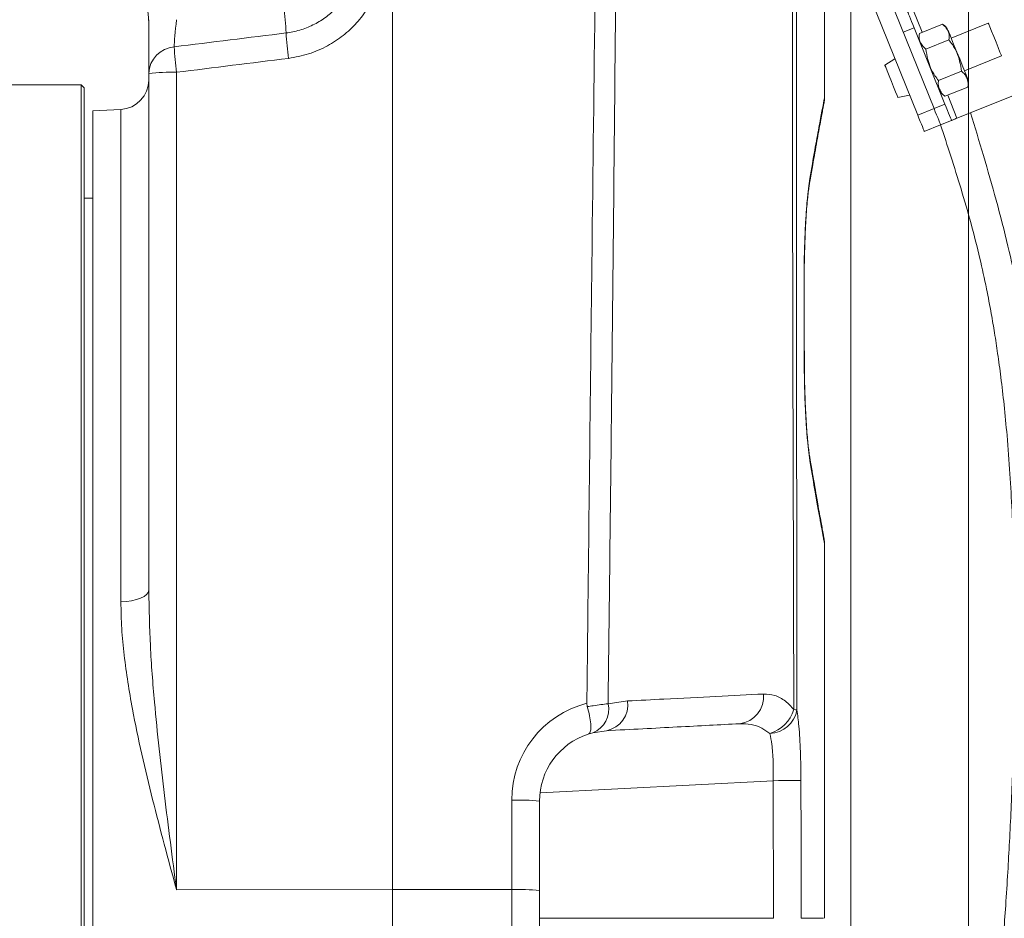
# Model space of a CAD drawing. Header units: millimetres. Extents: x 0 to 8410, y 0 to 5940.
# Tile 113 of 256: x 3530 to 3698, y 1878 to 2031. Entities that reach past the tile are written whole.
import ezdxf

# ---------------------------------------------------------------- set-up
doc = ezdxf.new("R2010")
doc.units = ezdxf.units.MM
doc.header["$LTSCALE"] = 10
doc.styles.add('SLDTEXTSTYLE0', font='TXT', dxfattribs={"width": 0.605})
doc.dimstyles.new('SLDDIMSTYLE0', dxfattribs={"dimtxt": 50, "dimasz": 50, "dimexe": 0, "dimexo": 0.0625, "dimgap": 12.5, "dimtad": 1, "dimtoh": 1, "dimdec": 1, "dimrnd": 1e-09, "dimzin": 12, "dimdsep": 46, "dimtxsty": 'SLDTEXTSTYLE0', "dimsah": 1, "dimcen": 0.09, "dimadec": 0, "dimazin": 0, "dimtfac": 1, "dimtofl": 0, "dimtmove": 0, "dimatfit": 3, "dimfxl": 1, "dimfrac": 2, "dimtolj": 1, "dimtzin": 12, "dimarcsym": 0})
doc.dimstyles.new('SLDDIMSTYLE2', dxfattribs={"dimtxt": 50, "dimasz": 50, "dimexe": 0, "dimexo": 0.0625, "dimgap": 12.5, "dimtad": 1, "dimtoh": 1, "dimdec": 1, "dimrnd": 1e-09, "dimzin": 12, "dimdsep": 46, "dimtxsty": 'SLDTEXTSTYLE0', "dimsah": 1, "dimcen": 0.09, "dimadec": 0, "dimazin": 0, "dimtfac": 1, "dimtofl": 0, "dimtmove": 0, "dimatfit": 3, "dimfxl": 1, "dimfrac": 2, "dimtolj": 1, "dimtzin": 12, "dimarcsym": 0})

# ---------------------------------------------------------------- blocks, each defined once
blk = doc.blocks.new('*D23')
at = {"color": 7, "linetype": 'Continuous', "lineweight": 0}
for p, q in [((3671.8, 2078.39), (3671.8, 1024.66)), ((3434.8, 1247.6), (3434.8, 1024.66)), ((3434.8, 1039.66), (3671.8, 1039.66)), ((3671.8, 1039.66), (4144.45, 1039.66))]:
    blk.add_line(p, q, dxfattribs=at)
for points in [[(3434.8, 1039.66), (3484.8, 1032.16), (3484.8, 1047.16)], [(3671.8, 1039.66), (3621.8, 1047.16), (3621.8, 1032.16)]]:
    blk.add_solid(points, dxfattribs=at)
at = {"color": 7, "linetype": 'Continuous', "lineweight": 0, "char_height": 50, "attachment_point": 1, "style": 'SLDTEXTSTYLE0'}
for s, insert in [(' (2x M8)', (3876.76, 1104.11)), ('237', (3762.19, 1104.11))]:
    blk.add_mtext(s, dxfattribs=dict(at, insert=insert))
blk = doc.blocks.new('*D24')
at = {"color": 7, "linetype": 'Continuous', "lineweight": 0}
for p, q in [((3691.8, 2378.39), (3691.8, 1122.08)), ((3671.8, 2078.39), (3671.8, 1122.08)), ((3671.8, 1137.08), (3571.8, 1137.08)), ((3671.8, 1137.08), (3691.8, 1137.08)), ((3691.8, 1137.08), (4112.05, 1137.08))]:
    blk.add_line(p, q, dxfattribs=at)
for points in [[(3671.8, 1137.08), (3621.8, 1144.58), (3621.8, 1129.58)], [(3691.8, 1137.08), (3741.8, 1129.58), (3741.8, 1144.58)]]:
    blk.add_solid(points, dxfattribs=at)
at = {"color": 7, "linetype": 'Continuous', "lineweight": 0, "char_height": 50, "attachment_point": 1, "style": 'SLDTEXTSTYLE0'}
for s, insert in [(' (2x M8)', (3844.36, 1201.53)), ('20', (3767.98, 1201.53))]:
    blk.add_mtext(s, dxfattribs=dict(at, insert=insert))
blk = doc.blocks.new('*D25')
at = {"color": 7, "linetype": 'Continuous', "lineweight": 0}
for p, q in [((3699.8, 2693.39), (3699.8, 1221.93)), ((3671.8, 2078.39), (3671.8, 1221.93)), ((3671.8, 1236.93), (3571.8, 1236.93)), ((3671.8, 1236.93), (3699.8, 1236.93)), ((3699.8, 1236.93), (4112.05, 1236.93))]:
    blk.add_line(p, q, dxfattribs=at)
for points in [[(3671.8, 1236.93), (3621.8, 1244.43), (3621.8, 1229.43)], [(3699.8, 1236.93), (3749.8, 1229.43), (3749.8, 1244.43)]]:
    blk.add_solid(points, dxfattribs=at)
at = {"color": 7, "linetype": 'Continuous', "lineweight": 0, "char_height": 50, "attachment_point": 1, "style": 'SLDTEXTSTYLE0'}
for s, insert in [(' (2x M8)', (3844.36, 1301.39)), ('28', (3767.98, 1301.39))]:
    blk.add_mtext(s, dxfattribs=dict(at, insert=insert))

msp = doc.modelspace()

# ---------------------------------------------------------------- linework, layer by layer
at = {"color": 7, "linetype": 'Continuous', "lineweight": 0}
for p, q in [((3593.804176, 2178.044781), (3593.804176, 1882.96713)), ((3674.876999, 2043.150112), (3685.935389, 2015.7796)), ((3672.095444, 2042.026326), (3683.153849, 2014.655814)), ((3667.304184, 2017.634258), (3667.304184, 2036.150262)), ((3552.304182, 2021.753654), (3552.304182, 2030.879483)), ((3687.789779, 2016.52883), (3682.54527, 2029.50941)), ((3687.366854, 2030.134663), (3683.463957, 2028.557763)), ((3695.169907, 2030.295953), (3688.865047, 2027.74863)), ((3688.448261, 2027.458117), (3684.545349, 2025.881216)), ((3679.286535, 2024.227724), (3677.564274, 2023.151562)), ((3716.729115, 2024.985478), (3689.840775, 2014.121875)), ((3691.112708, 2022.185549), (3697.417538, 2024.732873)), ((3552.304182, 1933.83734), (3552.304182, 2021.753654)), ((3690.611045, 2022.104964), (3686.708133, 2020.528123)), ((3540.804181, 2019.794747), (3489.804182, 2019.794747)), ((3541.304182, 2019.294784), (3540.804181, 2019.794747)), ((3540.804181, 1806.078091), (3540.804181, 2019.794747)), ((3541.304182, 2019.294784), (3541.304182, 1805.402264)), ((3691.692452, 2019.428417), (3687.78954, 2017.851576)), ((3679.790195, 2017.642185), (3681.776668, 2018.064425)), ((3547.565858, 2015.621528), (3542.804185, 2015.371964)), ((3542.804185, 2015.371964), (3542.804185, 1742.851481)), ((3687.059205, 2012.998089), (3684.277664, 2011.874244)), ((3688.913595, 2013.74726), (3687.059205, 2012.998089)), ((3542.804185, 2000.544772), (3541.304182, 2000.544772)), ((3663.843523, 1986.162588), (3663.820754, 1986.162648)), ((3663.850333, 1981.99217), (3663.843523, 1986.160919)), ((3663.864683, 1973.209903), (3663.842182, 1973.209784)), ((3667.304184, 1878.044769), (3667.304184, 1941.737697)), ((3626.862045, 1914.614961), (3626.938726, 1914.047942)), ((3627.881567, 1909.606025), (3627.07914, 1909.37458)), ((3630.176153, 1909.950957), (3627.881567, 1909.606025)), ((3618.804182, 1897.967383), (3618.804182, 1882.754252)), ((3593.804176, 1882.96713), (3593.804176, 1738.044754)), ((3618.804182, 1882.754252), (3618.804182, 1852.485821))]:
    msp.add_line(p, q, dxfattribs=at)
at = {"color": 8, "linetype": 'Continuous', "lineweight": 0}
for p, q in [((3683.931913, 2028.746829), (3682.348635, 2032.665596)), ((3682.54527, 2029.50941), (3680.69091, 2028.76018)), ((3557.042505, 2021.92919), (3557.042505, 1882.899389)), ((3689.840775, 2014.121875), (3688.257496, 2018.040642)), ((3547.565858, 1931.88332), (3547.565858, 2015.621528)), ((3685.935389, 2015.7796), (3683.153849, 2014.655814)), ((3685.935389, 2015.7796), (3687.789779, 2016.52883)), ((3630.465906, 1914.528355), (3633.782919, 1915.015146)), ((3658.576201, 1901.453004), (3618.886794, 1899.37298)), ((3658.62004, 1878.044769), (3658.576201, 1901.453004)), ((3614.065866, 1882.929817), (3614.065866, 1898.142919)), ((3593.804176, 1882.96713), (3557.042505, 1882.899389)), ((3614.065866, 1882.929817), (3593.804176, 1882.96713)), ((3614.065866, 1851.533041), (3614.065866, 1882.929817)), ((3658.619981, 1878.044769), (3618.804182, 1878.044769)), ((3663.333471, 1878.044769), (3667.145233, 1878.044769))]:
    msp.add_line(p, q, dxfattribs=at)
at = {"color": 7, "linetype": 'Continuous', "lineweight": 0, "flags": 128}
for points in [[(3681.421455, 2032.29098), (3681.443046, 2032.237515), (3681.507002, 2032.079205), (3681.610848, 2031.82219), (3681.750606, 2031.476245), (3681.920912, 2031.05478), (3682.115208, 2030.57389), (3682.32603, 2030.052051), (3682.54527, 2029.50941)], [(3691.610973, 2020.95227), (3691.565256, 2021.065399), (3691.393654, 2021.490142), (3691.108238, 2022.196517), (3690.732162, 2023.127362), (3690.295856, 2024.207279), (3689.834695, 2025.348708), (3689.385991, 2026.459262), (3688.986163, 2027.448878), (3688.667547, 2028.237447), (3688.45601, 2028.761074), (3688.368629, 2028.977379), (3688.366781, 2028.981909)], [(3695.169907, 2030.295953), (3695.237677, 2030.128226), (3695.432823, 2029.64519), (3695.731829, 2028.905198), (3696.098577, 2027.997419), (3696.488868, 2027.031407), (3696.855645, 2026.123628), (3697.154622, 2025.383637), (3697.349768, 2024.900601), (3697.417538, 2024.732873)], [(3678.677227, 2020.396874), (3678.296577, 2021.339044), (3677.961837, 2022.167549), (3677.713375, 2022.78249), (3677.581172, 2023.109719), (3677.564274, 2023.151562)], [(3679.790195, 2017.642185), (3679.773282, 2017.684028), (3679.641094, 2018.011257), (3679.392632, 2018.626198), (3679.057892, 2019.454703), (3678.677227, 2020.396874)], [(3685.935389, 2015.7796), (3686.154645, 2015.236959), (3686.365466, 2014.71518), (3686.559747, 2014.23429), (3686.730068, 2013.812766), (3686.869811, 2013.46682), (3686.973672, 2013.209805), (3687.037628, 2013.051495), (3687.059205, 2012.998089)], [(3687.789779, 2016.52883), (3688.009005, 2015.986189), (3688.219826, 2015.46441), (3688.414137, 2014.983461), (3688.584428, 2014.561996), (3688.724201, 2014.216051), (3688.828032, 2013.959035), (3688.891988, 2013.800726), (3688.913595, 2013.74726)], [(3683.153849, 2014.655814), (3683.373089, 2014.113173), (3683.583911, 2013.591334), (3683.778207, 2013.110444), (3683.948513, 2012.68898), (3684.088271, 2012.343034), (3684.192117, 2012.08596), (3684.256073, 2011.927709), (3684.277664, 2011.874244)], [(3689.840775, 2014.121875), (3689.659874, 2014.0488), (3689.485948, 2013.978526), (3689.325641, 2013.913796), (3689.185153, 2013.856992), (3689.069848, 2013.810441), (3688.984166, 2013.775811), (3688.931386, 2013.754472), (3688.913595, 2013.74726)], [(3663.864683, 1973.209903), (3663.860064, 1976.048693), (3663.843523, 1986.162588)], [(3663.864698, 1973.207221), (3663.862746, 1974.400267), (3663.862239, 1974.714384)]]:
    msp.add_lwpolyline(points, dxfattribs=at)
at = {"color": 8, "linetype": 'Continuous', "lineweight": 0, "flags": 128}
for points in [[(3663.842182, 1973.209784), (3663.836773, 1976.48035), (3663.831379, 1979.750917), (3663.820754, 1986.162648)], [(3552.304182, 1933.83734), (3552.214387, 1933.468148), (3551.94823, 1933.112249), (3551.51527, 1932.782397), (3550.931055, 1932.490453), (3550.216574, 1932.246849), (3549.397479, 1932.060406), (3548.503201, 1931.937739), (3547.565858, 1931.88332)], [(3663.28917, 1901.462302), (3663.12265, 1901.461944), (3662.805508, 1901.461229), (3662.3477, 1901.460335), (3661.763545, 1901.459143), (3661.071371, 1901.457772), (3660.292845, 1901.456282), (3659.452345, 1901.454672), (3658.576201, 1901.453004)], [(3663.28917, 1901.462302), (3663.308169, 1891.462371), (3663.333546, 1878.044769)]]:
    msp.add_lwpolyline(points, dxfattribs=at)
at = {"color": 7, "linetype": 'Continuous', "lineweight": 0}
for centre, radius, start, end in [((3537.304182, 2030.116481), 15, 0, 67), ((3686.187161, 2028.101279), 2.350797, 22, 59.83022789), ((3685.725046, 2027.914572), 2.350797, 164.10628912, 202), ((3547.304182, 2020.614665), 5, 273, 0), ((3689.431349, 2020.071631), 2.350797, 344.13205849, 22), ((3688.969234, 2019.884924), 2.350797, 202, 239.85039695), ((3630.804182, 1897.967384), 12, 108.0845291, 180)]:
    msp.add_arc(centre, radius, start, end, dxfattribs=at)
at = {"color": 8, "linetype": 'Continuous', "lineweight": 0}
for centre, radius, start, end in [((3525.254603, 2026.405953), 50.47836, 2.51900933, 7.64267728), ((3629.101454, 2031.388785), 53.488743, 182.96232977, 187.61003667), ((3557.022235, 2021.560735), 4.721996, 94.61009507, 177.65850669), ((3609.420719, 2028.943723), 52.845822, 182.90286985, 187.62771365), ((3555.900157, 1988.725414), 33.223421, 88.02956435, 96.21364809), ((3652.26916, 1915.777739), 4.675191, 277.21757681, 5.03858187), ((3631.065862, 1898.142942), 17, 104.31679754, 180), ((3626.310138, 1913.570646), 4.264694, 291.62155007, 12.97741037), ((3629.317461, 1914.379008), 4.510542, 280.97463706, 8.1076619), ((3656.156644, 1915.389091), 6.207651, 287.37719853, 342.58586191), ((3657.804587, 1914.346904), 4.886488, 272.41661834, 349.90930058), ((3661.976255, 1908.602418), 4.929958, 82.54987416, 88.79678241), ((3615.208935, 1864.958737), 33.203863, 83.7839407, 91.9728402), ((3615.208081, 1849.728204), 33.221255, 83.78572701, 91.97033413)]:
    msp.add_arc(centre, radius, start, end, dxfattribs=at)
for centre, major_axis, ratio, start_param, end_param in [((3557.304182, 2030.943721), (0.612411, 5.112377), 0.0489853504, 1.5892339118, 2.7313715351), ((2511.073179, 1902.482707), (2337.361646, 286.784255), 0.002121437, 5.1759052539, 5.1850349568), ((2510.811499, 1902.658265), (2337.64434, 286.611337), 0.0042424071, 5.1759012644, 5.1850309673)]:
    msp.add_ellipse(centre, major_axis=major_axis, ratio=ratio, start_param=start_param, end_param=end_param, dxfattribs=at)
for points, knots in [([(3660.748776, 2893.044874), (3660.681747, 2886.38293), (3660.346601, 2853.073122), (3659.768736, 2806.438414), (3659.473517, 2753.133994), (3659.374733, 2713.153583), (3658.917005, 2673.17616), (3656.418115, 2610.151455), (3648.523855, 2466.989894), (3640.471275, 2318.438088), (3634.432095, 2187.506419), (3633.025863, 2131.370289), (3632.149197, 2075.220041), (3631.615644, 2019.062379), (3631.086139, 1965.497703), (3630.662137, 1930.654164), (3630.465906, 1914.528355)], [0, 0, 0, 0, 0.0204112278, 0.1020564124, 0.1428858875, 0.1837195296, 0.2245443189, 0.2653619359, 0.3769563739, 0.6638517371, 0.721191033, 0.7785340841, 0.8358858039, 0.8932416, 0.9505915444, 1, 1, 1, 1]), ([(3662.079777, 1913.531289), (3661.841679, 1994.406041), (3661.559832, 2090.141176), (3662.567522, 2200.739412), (3664.111572, 2245.303613), (3666.093797, 2289.852707), (3668.295597, 2334.394589), (3671.526894, 2408.170989), (3675.14715, 2511.208718), (3679.588167, 2605.614553), (3681.142009, 2662.268537), (3681.055145, 2681.106428), (3681.015087, 2693.66464), (3680.995058, 2699.943826)], [0, 0, 0, 0, 0.3083766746, 0.3650395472, 0.4217074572, 0.478387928, 0.5350732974, 0.5917508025, 0.7599649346, 0.9281787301, 0.9521149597, 0.9760571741, 1, 1, 1, 1]), ([(3665.490891, 2246.743903), (3664.954054, 2232.056252), (3663.880361, 2202.680412), (3662.922845, 2158.595962), (3662.396782, 2062.196573), (3662.516943, 1980.495076), (3662.615489, 1913.490758)], [0, 0, 0, 0, 0.13229382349, 0.26459248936, 0.3968840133, 1, 1, 1, 1]), ([(3588.737186, 2054.128513), (3589.300325, 2053.306852), (3590.457567, 2051.618353), (3591.64724, 2048.740572), (3592.389703, 2045.670848), (3592.586696, 2042.51448), (3592.236749, 2039.115892), (3591.244619, 2035.830744), (3589.654117, 2032.802608), (3587.741044, 2030.281431), (3585.426243, 2028.121533), (3582.685826, 2026.313592), (3579.551082, 2024.935606), (3577.239576, 2024.515382), (3576.08382, 2024.305269)], [0, 0, 0, 0, 0.0763231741, 0.1568428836, 0.2373625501, 0.3177727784, 0.3981824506, 0.4982656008, 0.578749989, 0.6592354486, 0.7397282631, 0.8202214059, 0.9101105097, 1, 1, 1, 1]), ([(3575.684186, 2028.62452), (3575.867542, 2028.649517), (3576.844919, 2028.782762), (3578.586748, 2029.229491), (3580.80042, 2030.193716), (3582.817567, 2031.523132), (3584.591049, 2033.163605), (3586.060734, 2035.083295), (3587.288263, 2037.39219), (3588.061637, 2039.902194), (3588.34532, 2042.504459), (3588.209189, 2044.927458), (3587.653695, 2047.28876), (3586.752267, 2049.507941), (3585.869431, 2050.812323), (3585.43941, 2051.447675)], [0, 0, 0, 0, 0.01855430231, 0.09890323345, 0.17925192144, 0.25952434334, 0.33979696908, 0.42015212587, 0.50050804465, 0.60055781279, 0.68107714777, 0.76159819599, 0.84242063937, 0.92324450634, 1, 1, 1, 1]), ([(3664.800103, 2003.865645), (3665.090161, 2005.539062), (3665.670275, 2008.885882), (3666.364348, 2012.680261), (3666.900609, 2015.542422), (3667.208253, 2017.15543), (3667.340596, 2017.822442), (3667.304025, 2017.646894), (3667.303975, 2017.646656)], [0, 0, 0, 0, 0.1964467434, 0.3928917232, 0.5956875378, 0.7984842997, 0.9997259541, 1, 1, 1, 1]), ([(3663.820754, 1986.162648), (3663.823038, 1987.094115), (3663.827604, 1988.95705), (3663.88551, 1991.85395), (3663.988499, 1994.76876), (3664.1415, 1997.597628), (3664.332122, 2000.087898), (3664.553355, 2002.268608), (3664.716449, 2003.324205), (3664.800103, 2003.865645)], [0, 0, 0, 0, 0.12584750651, 0.25169488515, 0.39958805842, 0.54748494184, 0.69569935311, 0.84391750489, 1, 1, 1, 1]), ([(3664.857592, 1955.504403), (3664.772239, 1956.061933), (3664.607757, 1957.136344), (3664.383392, 1959.354943), (3664.189853, 1961.859044), (3664.031844, 1964.695228), (3663.922864, 1967.596893), (3663.857711, 1970.462463), (3663.847358, 1972.294025), (3663.842182, 1973.209784)], [0, 0, 0, 0, 0.1602176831, 0.3087541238, 0.4572798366, 0.6049314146, 0.7525706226, 0.8762883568, 1, 1, 1, 1]), ([(3667.29648, 1941.737697), (3667.298354, 1941.727704), (3667.304813, 1941.693257), (3667.248267, 1941.998861), (3667.12128, 1942.685515), (3666.905304, 1943.862028), (3666.593467, 1945.576437), (3666.195626, 1947.790591), (3665.643511, 1950.906566), (3665.152714, 1953.777861), (3664.857592, 1955.504403)], [0, 0, 0, 0, 0.0455839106, 0.1571448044, 0.2687051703, 0.4002712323, 0.5318379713, 0.6652852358, 0.7987322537, 1, 1, 1, 1]), ([(3552.304182, 1933.83734), (3552.366802, 1930.683221), (3552.492258, 1924.364147), (3553.416608, 1912.7337), (3554.933879, 1898.938163), (3556.332028, 1888.279955), (3557.0392, 1882.924423), (3557.042505, 1882.899389)], [0, 0, 0, 0, 0.1872815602, 0.3752066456, 0.6862909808, 0.9985335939, 1, 1, 1, 1]), ([(3557.042505, 1882.899389), (3557.035968, 1882.923271), (3556.330366, 1885.501154), (3554.932729, 1890.628777), (3552.927454, 1898.296816), (3551.075447, 1905.969954), (3549.362582, 1914.154948), (3548.246521, 1921.284401), (3547.660168, 1927.359022), (3547.597293, 1930.375335), (3547.565858, 1931.88332)], [0, 0, 0, 0, 0.0014420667, 0.155662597, 0.3098770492, 0.4661310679, 0.622361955, 0.8101049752, 0.9050632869, 1, 1, 1, 1]), ([(3633.782919, 1915.015146), (3635.860525, 1915.120656), (3641.130563, 1915.388289), (3648.992381, 1915.786933), (3654.278315, 1916.054372), (3656.926285, 1916.188345)], [0, 0, 0, 0, 0.24515743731, 0.62186431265, 1, 1, 1, 1]), ([(3656.926285, 1916.188345), (3657.562039, 1916.153621), (3658.856403, 1916.082925), (3660.608018, 1915.16251), (3661.62082, 1914.039973), (3662.079777, 1913.531289)], [0, 0, 0, 0, 0.3454923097, 0.7034059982, 1, 1, 1, 1]), ([(3626.938726, 1914.047942), (3627.269991, 1914.102933), (3628.5972, 1914.323256), (3629.664785, 1914.440428), (3630.465906, 1914.528355)], [0, 0, 0, 0, 0.249595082, 1, 1, 1, 1]), ([(3662.615489, 1913.490758), (3662.729015, 1912.620165), (3662.911818, 1911.218311), (3663.090577, 1908.684641), (3663.200473, 1906.414484), (3663.271858, 1903.973716), (3663.283344, 1902.307467), (3663.28917, 1901.462302)], [0, 0, 0, 0, 0.28779938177, 0.46342268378, 0.6441607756, 0.81950911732, 1, 1, 1, 1]), ([(3658.010628, 1909.464762), (3657.553587, 1909.796416), (3656.546195, 1910.527434), (3654.799336, 1911.104063), (3653.510727, 1911.127629), (3652.85654, 1911.139593)], [0, 0, 0, 0, 0.290205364, 0.6396591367, 1, 1, 1, 1]), ([(3658.576201, 1901.453004), (3658.58239, 1902.561366), (3658.594768, 1904.77842), (3658.37965, 1907.591086), (3658.124808, 1908.885019), (3658.010628, 1909.464762)], [0, 0, 0, 0, 0.3555831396, 0.7112712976, 1, 1, 1, 1])]:
    msp.add_open_spline(points, degree=3, knots=knots, dxfattribs=at)
at = {"color": 7, "linetype": 'Continuous', "lineweight": 0}
for points, knots in [([(3626.862045, 1914.614961), (3626.909117, 1918.745522), (3627.218029, 1945.852407), (3627.844326, 2003.300308), (3628.6679, 2066.730414), (3629.060188, 2117.301039), (3629.193111, 2147.645281), (3629.662363, 2167.868373), (3629.896979, 2177.979514)], [0, 0, 0, 0, 0.0470510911, 0.3087736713, 0.6543839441, 0.7695926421, 0.8848009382, 1, 1, 1, 1]), ([(3687.366854, 2030.134663), (3687.600771, 2029.919118), (3688.23671, 2029.333125), (3688.582499, 2028.392956), (3688.47528, 2027.646281), (3688.448261, 2027.458117)], [0, 0, 0, 0, 0.3032447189, 0.8244160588, 1, 1, 1, 1]), ([(3684.545349, 2025.881216), (3684.31144, 2026.096736), (3683.675517, 2026.682666), (3683.329658, 2027.622917), (3683.436926, 2028.3696), (3683.463957, 2028.557763)], [0, 0, 0, 0, 0.3032417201, 0.8244181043, 1, 1, 1, 1]), ([(3690.611045, 2022.104964), (3690.52191, 2022.689023), (3690.279583, 2024.276871), (3689.500079, 2026.12187), (3688.659975, 2027.189151), (3688.448261, 2027.458117)], [0, 0, 0, 0, 0.30324345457, 0.82441047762, 1, 1, 1, 1]), ([(3684.545349, 2025.881216), (3684.634486, 2025.297158), (3684.876817, 2023.709313), (3685.656282, 2021.864305), (3686.496418, 2020.797068), (3686.708133, 2020.528123)], [0, 0, 0, 0, 0.30324592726, 0.82441719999, 1, 1, 1, 1]), ([(3645.939868, 1667.472169), (3646.129999, 1667.777523), (3647.717246, 1670.326665), (3650.546205, 1674.52478), (3654.310077, 1679.999251), (3657.888234, 1685.00509), (3661.267337, 1689.630375), (3664.447477, 1693.915082), (3667.260212, 1697.681548), (3670.478373, 1701.991742), (3674.274625, 1707.111534), (3678.882374, 1713.474277), (3683.78671, 1720.482947), (3688.181227, 1727.115853), (3691.895646, 1733.08374), (3694.888713, 1738.152996), (3697.864398, 1743.510028), (3700.797422, 1749.172214), (3703.661453, 1755.157176), (3706.425081, 1761.485952), (3708.992528, 1767.957093), (3711.012728, 1773.523438), (3712.492373, 1777.866145), (3713.490174, 1780.912974), (3714.294981, 1783.449276), (3714.934446, 1785.514096), (3715.526544, 1787.462091), (3716.19462, 1789.702342), (3717.076022, 1792.730349), (3718.184545, 1796.665458), (3719.498943, 1801.534529), (3720.88507, 1806.938918), (3722.235302, 1812.503704), (3723.779568, 1819.231889), (3725.404733, 1826.876907), (3727.036251, 1835.337648), (3728.439568, 1843.358391), (3729.683684, 1851.252202), (3730.786482, 1859.133508), (3731.730961, 1866.874334), (3732.456411, 1873.850238), (3733.009791, 1880.111816), (3733.441166, 1885.842714), (3733.817822, 1891.915344), (3734.110241, 1898.052231), (3734.319087, 1904.331203), (3734.436384, 1910.459111), (3734.461418, 1916.40999), (3734.409949, 1921.606248), (3734.319064, 1925.803609), (3734.211088, 1929.274476), (3734.077475, 1932.67308), (3733.892725, 1936.506384), (3733.628005, 1941.003879), (3733.278185, 1945.926184), (3732.733586, 1952.408053), (3731.939122, 1960.173646), (3730.830883, 1968.963457), (3729.691966, 1976.572763), (3728.58436, 1983.101275), (3727.457403, 1989.0997), (3726.076069, 1995.663977), (3724.317048, 2002.935448), (3722.222311, 2010.505488), (3719.955724, 2018.029126), (3718.414381, 2022.943187), (3717.656295, 2025.360093)], [0, 0, 0, 0, 0.0031707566, 0.0264699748, 0.048010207, 0.0678822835, 0.0892073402, 0.1082676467, 0.1250572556, 0.1397800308, 0.1657261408, 0.1921920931, 0.2192278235, 0.2469492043, 0.2630478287, 0.279379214, 0.295989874, 0.3129281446, 0.3302448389, 0.3479949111, 0.366255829, 0.3832711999, 0.3925559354, 0.4005196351, 0.4071067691, 0.4122732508, 0.416498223, 0.4221389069, 0.42952506, 0.4397216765, 0.4521607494, 0.4664380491, 0.4804234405, 0.4938217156, 0.5165602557, 0.5370511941, 0.5561638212, 0.5754339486, 0.5948129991, 0.613680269, 0.6317971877, 0.6455085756, 0.6591227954, 0.6733476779, 0.6895016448, 0.7035558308, 0.7187915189, 0.7338417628, 0.7466111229, 0.7563883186, 0.7642157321, 0.7717314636, 0.7809919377, 0.7919787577, 0.8043219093, 0.8166854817, 0.8390238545, 0.86076451, 0.8807258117, 0.8946334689, 0.9086240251, 0.924838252, 0.943118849, 0.9627118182, 0.981660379, 1, 1, 1, 1]), ([(3690.611045, 2022.104964), (3690.815277, 2021.937929), (3691.232274, 2021.596881), (3691.585606, 2020.785596), (3691.830152, 2020.077957), (3691.714455, 2019.532207), (3691.692452, 2019.428417)], [0, 0, 0, 0, 0.244942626, 0.5001206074, 0.9049344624, 1, 1, 1, 1]), ([(3687.78954, 2017.851576), (3687.585309, 2018.018611), (3687.168312, 2018.35966), (3686.81498, 2019.170945), (3686.570433, 2019.878583), (3686.68613, 2020.424334), (3686.708133, 2020.528123)], [0, 0, 0, 0, 0.244942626, 0.5001206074, 0.9049344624, 1, 1, 1, 1]), ([(3641.834165, 1668.90873), (3643.291045, 1671.312283), (3646.161511, 1676.047961), (3650.314634, 1682.426974), (3654.191803, 1688.120577), (3657.928699, 1693.372117), (3661.504909, 1698.20617), (3664.895131, 1702.670847), (3667.897904, 1706.585703), (3671.173896, 1710.868415), (3674.851289, 1715.758884), (3679.031128, 1721.605259), (3683.202373, 1727.96489), (3687.024698, 1734.485852), (3690.476742, 1741.006776), (3693.567899, 1747.399674), (3696.614564, 1754.305526), (3699.616596, 1761.776829), (3702.546295, 1769.769803), (3704.770018, 1776.542126), (3706.301176, 1781.654479), (3707.186863, 1784.770441), (3707.895433, 1787.377566), (3708.443506, 1789.469733), (3708.923337, 1791.35457), (3709.437683, 1793.433659), (3710.103118, 1796.225865), (3710.932954, 1799.891079), (3711.903998, 1804.48008), (3712.907916, 1809.63339), (3713.859648, 1814.991116), (3714.912447, 1821.510254), (3715.957337, 1828.930468), (3716.915502, 1837.13786), (3717.664819, 1844.904912), (3718.261641, 1852.530612), (3718.725429, 1860.134018), (3719.058682, 1867.590801), (3719.27343, 1874.900098), (3719.380897, 1882.126245), (3719.38917, 1889.712514), (3719.297263, 1896.72264), (3719.130227, 1903.309461), (3718.922841, 1909.159659), (3718.65857, 1914.90445), (3718.37417, 1919.991023), (3718.108542, 1924.133886), (3717.870403, 1927.505447), (3717.625413, 1930.72092), (3717.334678, 1934.264079), (3716.961292, 1938.450461), (3716.508959, 1943.084143), (3715.850709, 1949.245137), (3714.960215, 1956.653047), (3713.799473, 1965.052759), (3712.657594, 1972.343153), (3711.580036, 1978.582516), (3710.510682, 1984.282355), (3709.22462, 1990.497133), (3707.597682, 1997.404985), (3705.656447, 2004.618565), (3703.552193, 2011.800753), (3702.120396, 2016.492548), (3701.416593, 2018.798813)], [0, 0, 0, 0, 0.0248035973, 0.0488701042, 0.0711501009, 0.0917385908, 0.113911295, 0.1338747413, 0.1516726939, 0.1673527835, 0.192459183, 0.2178247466, 0.2434444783, 0.2693329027, 0.2893125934, 0.3096408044, 0.3305069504, 0.3521573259, 0.3748447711, 0.3979907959, 0.407593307, 0.4158751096, 0.4227531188, 0.4281570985, 0.4322861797, 0.4374800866, 0.4443599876, 0.4539521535, 0.4657617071, 0.4795399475, 0.4931962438, 0.5063221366, 0.5286562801, 0.5487989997, 0.5675283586, 0.5863945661, 0.6053578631, 0.6238275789, 0.6415443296, 0.6593791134, 0.6772109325, 0.6975785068, 0.7111510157, 0.7258636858, 0.7408003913, 0.7536107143, 0.763478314, 0.7714526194, 0.7785687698, 0.7872919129, 0.7977029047, 0.8096028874, 0.8216684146, 0.8434522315, 0.8646896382, 0.8842733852, 0.8979254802, 0.9114234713, 0.9270709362, 0.9447574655, 0.9637914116, 0.9822015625, 1, 1, 1, 1]), ([(3664.739709, 2002.959296), (3664.777072, 2003.16893), (3664.980728, 2004.311583), (3665.286484, 2006.118218), (3665.671906, 2008.355126), (3666.01207, 2010.250756), (3666.334515, 2012.019241), (3666.616597, 2013.543177), (3666.851717, 2014.796698), (3667.032812, 2015.750049), (3667.156623, 2016.409268), (3667.200661, 2016.645904), (3667.22173, 2016.76597), (3667.233592, 2016.835147), (3667.254539, 2016.975001), (3667.272529, 2017.134559), (3667.297357, 2017.366313), (3667.286958, 2017.552046), (3667.281698, 2017.646)], [0, 0, 0, 0, 0.0230932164, 0.1258747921, 0.2158033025, 0.3125960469, 0.4114505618, 0.5169398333, 0.6224617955, 0.7283310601, 0.8357961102, 0.9411556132, 0.9693041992, 0.9832836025, 0.9878170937, 0.9912139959, 0.9955555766, 1, 1, 1, 1]), ([(3692.144762, 2015.052781), (3692.879847, 2012.626146), (3694.378591, 2007.678545), (3696.553851, 2000.125474), (3698.501635, 1992.620618), (3700.067044, 1985.576345), (3701.299368, 1979.288817), (3702.354032, 1973.364191), (3703.344374, 1967.3039), (3704.270914, 1961.062405), (3705.11703, 1954.761225), (3705.869985, 1948.548398), (3706.547689, 1942.298735), (3707.085998, 1936.704051), (3707.491635, 1932.009119), (3707.788197, 1928.264116), (3708.061436, 1924.517112), (3708.355496, 1920.076868), (3708.670435, 1914.590713), (3708.956884, 1908.434069), (3709.175568, 1902.19334), (3709.317562, 1896.237299), (3709.39123, 1890.596164), (3709.406114, 1885.004535), (3709.362394, 1879.588789), (3709.266052, 1874.48392), (3709.141182, 1870.095282), (3708.999749, 1866.249658), (3708.824142, 1862.291106), (3708.571412, 1857.546246), (3708.194831, 1851.779839), (3707.680849, 1845.363328), (3707.036782, 1838.694275), (3706.261495, 1831.924332), (3705.252468, 1824.399547), (3704.015297, 1816.536366), (3702.590001, 1808.766088), (3701.210651, 1802.126526), (3699.871278, 1796.311151), (3698.503472, 1790.896651), (3696.851004, 1784.902201), (3694.73297, 1777.952656), (3691.976203, 1769.872154), (3688.798679, 1761.436548), (3685.408138, 1753.388306), (3682.325945, 1746.888552), (3679.67566, 1741.803892), (3677.442603, 1737.818599), (3675.287092, 1734.217091), (3673.081824, 1730.746485), (3670.621429, 1727.094731), (3667.709316, 1722.994842), (3664.566315, 1718.756856), (3661.240181, 1714.376896), (3657.785907, 1709.863393), (3653.954044, 1704.815333), (3649.734236, 1699.108678), (3645.484792, 1693.099436), (3641.239455, 1686.807253), (3637.036785, 1680.249415), (3633.996668, 1675.30586), (3632.362032, 1672.509678), (3632.222902, 1672.271684)], [0, 0, 0, 0, 0.0190194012, 0.0387781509, 0.0589527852, 0.0771661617, 0.0928970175, 0.1070141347, 0.1223112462, 0.1389690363, 0.154359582, 0.1700222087, 0.1859403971, 0.201544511, 0.2122106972, 0.2213126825, 0.2297415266, 0.2404070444, 0.2547126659, 0.2709868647, 0.286667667, 0.3015825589, 0.3157041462, 0.3290125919, 0.3435531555, 0.3563560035, 0.3673400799, 0.3765145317, 0.3852511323, 0.3971015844, 0.4122156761, 0.428683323, 0.4455066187, 0.4626348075, 0.4800098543, 0.5027668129, 0.5227825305, 0.5398937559, 0.5543810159, 0.5684401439, 0.582888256, 0.6026326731, 0.625425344, 0.651033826, 0.6763790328, 0.6995186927, 0.7149460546, 0.7295648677, 0.743423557, 0.7567030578, 0.7718810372, 0.7898987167, 0.8109229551, 0.8296068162, 0.8502912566, 0.8730246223, 0.897850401, 0.9248236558, 0.947583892, 0.971804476, 0.9976001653, 1, 1, 1, 1]), ([(3687.059205, 2012.998089), (3687.636936, 2011.223363), (3688.817863, 2007.595682), (3690.574174, 2002.000638), (3692.256333, 1996.207897), (3693.707528, 1990.549183), (3694.826467, 1985.426036), (3695.629825, 1981.198031), (3696.251178, 1977.531962), (3696.798916, 1973.938857), (3697.346227, 1969.866608), (3697.883143, 1965.212225), (3698.408556, 1959.736706), (3698.863778, 1953.697638), (3699.217758, 1947.342216), (3699.455854, 1941.227187), (3699.588082, 1935.902955), (3699.652738, 1931.485574), (3699.679801, 1927.896488), (3699.685649, 1924.234491), (3699.665562, 1919.855416), (3699.598574, 1914.484297), (3699.468136, 1908.496155), (3699.279538, 1902.450459), (3699.048616, 1896.67546), (3698.784461, 1891.192638), (3698.480399, 1885.743261), (3698.145403, 1880.458524), (3697.793228, 1875.478486), (3697.464599, 1871.204187), (3697.157031, 1867.46695), (3696.821524, 1863.623614), (3696.391252, 1859.01321), (3695.820589, 1853.401464), (3695.119569, 1847.157851), (3694.313377, 1840.678291), (3693.408358, 1834.117831), (3692.294928, 1826.843802), (3690.991909, 1819.253548), (3689.53997, 1811.75849), (3688.160753, 1805.356325), (3686.832848, 1799.74421), (3685.477889, 1794.50398), (3683.961932, 1789.109625), (3682.182908, 1783.299849), (3680.068676, 1776.970646), (3677.664454, 1770.288266), (3675.128261, 1763.749436), (3672.567447, 1757.772363), (3670.195306, 1752.773372), (3668.007655, 1748.567049), (3665.99991, 1744.995894), (3664.027973, 1741.724882), (3661.943267, 1738.478907), (3659.539492, 1734.953957), (3656.643353, 1730.918754), (3653.492858, 1726.696465), (3650.142179, 1722.289302), (3646.651795, 1717.714559), (3642.774883, 1712.575645), (3638.511669, 1706.763024), (3634.232174, 1700.6731), (3629.965257, 1694.298604), (3626.380207, 1688.736156), (3624.107785, 1684.9735), (3623.24218, 1683.54024)], [0, 0, 0, 0, 0.0144387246, 0.029513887, 0.0453638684, 0.0610996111, 0.0747040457, 0.0859376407, 0.0944083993, 0.1034890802, 0.1140744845, 0.1262242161, 0.1397808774, 0.15670182, 0.1731865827, 0.1891726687, 0.2042130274, 0.2145515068, 0.2234978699, 0.2321038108, 0.2430115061, 0.2575480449, 0.2738882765, 0.2896255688, 0.3046390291, 0.3189007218, 0.3323891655, 0.347170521, 0.3601756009, 0.3713201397, 0.3806146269, 0.3894440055, 0.4014570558, 0.4168188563, 0.4335782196, 0.4506617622, 0.4680130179, 0.4855675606, 0.508514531, 0.5286892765, 0.5459272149, 0.5605247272, 0.5747524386, 0.5894530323, 0.6059891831, 0.6246243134, 0.6451684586, 0.6668549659, 0.6870264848, 0.7057891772, 0.7209396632, 0.7353120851, 0.748927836, 0.7623351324, 0.7781207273, 0.7967659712, 0.8184579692, 0.8377095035, 0.8590179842, 0.8824519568, 0.9080769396, 0.9359610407, 0.9595112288, 0.9845771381, 1, 1, 1, 1]), ([(3664.800103, 2003.865645), (3664.802416, 2003.799411), (3664.812052, 2003.523441), (3664.754015, 2003.253297), (3664.709907, 2003.047988)], [0, 0, 0, 0, 0.2400016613, 1, 1, 1, 1]), ([(3663.843523, 1986.162588), (3663.843518, 1986.168529), (3663.842866, 1986.937122), (3663.848973, 1988.512057), (3663.886926, 1990.845383), (3663.953365, 1993.135883), (3664.045518, 1995.307252), (3664.15961, 1997.316984), (3664.292869, 1999.130045), (3664.431996, 2000.640545), (3664.571553, 2001.860653), (3664.671262, 2002.558804), (3664.736055, 2002.944797), (3664.752285, 2003.041491)], [0, 0, 0, 0, 0.0008274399, 0.1070543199, 0.2191732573, 0.3307952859, 0.4423449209, 0.554351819, 0.6648381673, 0.7762067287, 0.8704182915, 0.967538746, 1, 1, 1, 1]), ([(3664.811845, 1956.308767), (3664.785699, 1956.465749), (3664.712122, 1956.907498), (3664.606667, 1957.680301), (3664.475769, 1958.862729), (3664.344197, 1960.294296), (3664.214526, 1962.016382), (3664.096224, 1964.014984), (3663.997977, 1966.18154), (3663.924689, 1968.471075), (3663.87682, 1970.830487), (3663.868929, 1972.42247), (3663.865026, 1973.210022)], [0, 0, 0, 0, 0.0520276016, 0.1464068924, 0.2380961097, 0.3337586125, 0.4437890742, 0.5551243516, 0.6663261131, 0.7785706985, 0.8904591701, 1, 1, 1, 1]), ([(3664.769869, 1956.302151), (3664.811236, 1956.11192), (3664.868507, 1955.848551), (3664.859964, 1955.579201), (3664.857592, 1955.504403)], [0, 0, 0, 0, 0.7222995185, 1, 1, 1, 1]), ([(3666.135784, 1948.614404), (3666.097991, 1948.827485), (3665.951987, 1949.650679), (3665.648112, 1951.387119), (3665.244026, 1953.735956), (3664.939657, 1955.46802), (3664.794828, 1956.292197)], [0, 0, 0, 0, 0.1074360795, 0.4150569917, 0.7216634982, 1, 1, 1, 1]), ([(3667.211901, 1942.649529), (3667.210668, 1942.656051), (3667.20664, 1942.67736), (3667.169231, 1942.877806), (3667.081304, 1943.354659), (3666.929013, 1944.188368), (3666.720509, 1945.338411), (3666.45831, 1946.800992), (3666.160645, 1948.459453), (3665.83761, 1950.339871), (3665.472542, 1952.491402), (3665.126991, 1954.532537), (3664.879252, 1955.930678), (3664.795201, 1956.405029)], [0, 0, 0, 0, 0.0335053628, 0.1094770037, 0.2125654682, 0.320640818, 0.4294420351, 0.5383513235, 0.6470402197, 0.7398359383, 0.8374259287, 0.944843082, 1, 1, 1, 1]), ([(3667.300965, 1941.737935), (3667.301719, 1941.757902), (3667.30729, 1941.905554), (3667.287915, 1942.114065), (3667.264466, 1942.326607), (3667.251418, 1942.418417), (3667.242999, 1942.47382), (3667.23503, 1942.522749), (3667.227437, 1942.566564), (3667.221197, 1942.601675), (3667.206416, 1942.682616), (3667.158391, 1942.942249), (3667.04776, 1943.540931), (3666.92762, 1944.199446), (3666.871022, 1944.50967)], [0, 0, 0, 0, 0.00253120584, 0.01871779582, 0.02641559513, 0.03114309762, 0.03572592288, 0.04273737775, 0.05752208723, 0.09473676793, 0.1826910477, 0.45302927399, 0.74232373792, 1, 1, 1, 1]), ([(3627.07914, 1909.37458), (3627.08089, 1909.375153), (3627.150247, 1909.397852), (3627.350709, 1909.52438), (3627.549557, 1910.017861), (3627.555655, 1911.072371), (3627.358014, 1912.462811), (3627.078494, 1913.519547), (3626.938726, 1914.047942)], [0, 0, 0, 0, 0.0025502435, 0.1010693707, 0.3290905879, 0.5532588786, 0.7766179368, 1, 1, 1, 1]), ([(3652.85654, 1911.139593), (3651.165639, 1911.05097), (3647.783838, 1910.873725), (3642.258217, 1910.584156), (3636.432588, 1910.278773), (3632.261631, 1910.060229), (3630.176153, 1909.950957)], [0, 0, 0, 0, 0.2491689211, 0.4983376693, 0.7491688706, 1, 1, 1, 1])]:
    msp.add_open_spline(points, degree=3, knots=knots, dxfattribs=at)

# ---------------------------------------------------------------- dimensions: what is measured, and where the dimension line sits
for base, p1, p2, dimstyle, picture, middle in [((3699.804182, 1236.932073), (3671.804182, 2078.391658), (3699.804182, 2693.391658), 'SLDDIMSTYLE2', '*D25', (3932.075828, 1236.932073)), ((3691.804182, 1137.076705), (3671.804182, 2078.391658), (3691.804182, 2378.391658), 'SLDDIMSTYLE2', '*D24', (3932.075828, 1137.076705)), ((3671.804182, 1039.657536), (3434.804182, 1247.59818), (3671.804182, 2078.391658), 'SLDDIMSTYLE0', '*D23', (3945.382829, 1039.657536))]:
    dim = msp.add_linear_dim(base=base, p1=p1, p2=p2, text='<> (2x M8)', dimstyle=dimstyle, dxfattribs=at)
    dim.commit()
    dim.dimension.update_dxf_attribs({"geometry": picture, "text_midpoint": middle, "dimtype": 160})

doc.saveas('drawing.dxf')
